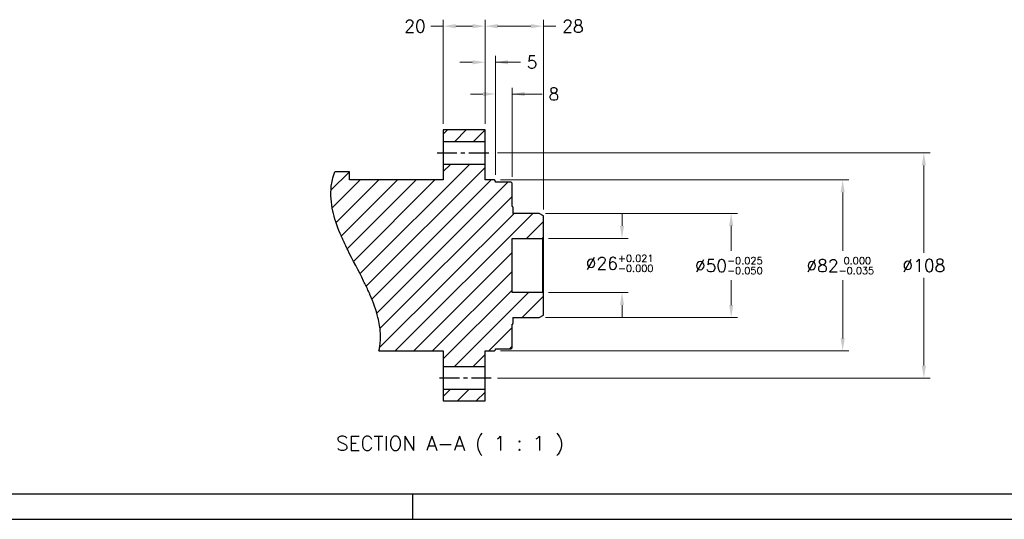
# Model space of a CAD drawing. Extents: x 18935 to 20126, y 1469 to 2344.
# Tile 2 of 12: x 19342 to 19814, y 1503 to 1743. Entities that reach past the tile are written whole.
import ezdxf

# ---------------------------------------------------------------- set-up
doc = ezdxf.new("R2010")
doc.units = 0
doc.header["$LTSCALE"] = 25.4
doc.linetypes.add('CENTER', pattern=[2, 1.25, -0.25, 0.25, -0.25])
doc.layers.get('0').update_dxf_attribs({"linetype": 'CONTINUOUS'})
doc.layers.get('Defpoints').update_dxf_attribs({"linetype": 'CONTINUOUS'})
for name, color, linetype in [('ATA-CENTER', 133, 'CENTER'), ('ATA-HATCH', 252, 'CONTINUOUS'), ('ATA-TEXT', 7, 'CONTINUOUS')]:
    doc.layers.add(name, color=color, linetype=linetype)
doc.layers.add('ATA-DIM', color=252, linetype='CONTINUOUS', lineweight=25)
doc.styles.get("Standard").update_dxf_attribs({"font": 'simplex.shx'})
doc.dimstyles.new('ata_A0', dxfattribs={"dimtxt": 6, "dimasz": 6, "dimexe": 3, "dimexo": 3, "dimgap": 3, "dimtad": 0, "dimtih": 1, "dimtoh": 1, "dimdec": 6, "dimdsep": 46, "dimtxsty": 'Standard', "dimcen": 0, "dimclrd": 252, "dimclre": 252, "dimclrt": 4, "dimadec": 6, "dimazin": 2, "dimtfac": 1, "dimtdec": 6, "dimtofl": 0, "dimtmove": 0, "dimatfit": 3, "dimfxl": 0, "dimtolj": 1, "dimtzin": 0, "dimlwd": 0, "dimlwe": 0, "dimarcsym": 0})

# ---------------------------------------------------------------- blocks, each defined once
blk = doc.blocks.new('*D6523')
at = {"layer": 'ATA-DIM', "color": 252, "lineweight": 0}
for p, q in [((19545.28, 1693.18), (19545.28, 1742.95)), ((19565.28, 1693.18), (19565.28, 1742.95)), ((19545.28, 1739.95), (19539.28, 1739.95)), ((19559.28, 1739.95), (19551.28, 1739.95))]:
    blk.add_line(p, q, dxfattribs=at)
at = {"layer": 'ATA-DIM', "color": 252}
for points in [[(19551.28, 1740.95), (19551.28, 1738.95), (19545.28, 1739.95)], [(19559.28, 1738.95), (19559.28, 1740.95), (19565.28, 1739.95)]]:
    blk.add_solid(points, dxfattribs=at)
at = {"layer": 'Defpoints', "color": 0}
for p in [(19545.28, 1739.95), (19545.28, 1690.18), (19565.28, 1690.18)]:
    blk.add_point(p, dxfattribs=at)
at = {"layer": 'ATA-DIM', "color": 4, "insert": (19526.56, 1742.95), "char_height": 6, "attachment_point": 1}
blk.add_mtext('\\A1;20', dxfattribs=at)
blk = doc.blocks.new('*D6527')
at = {"layer": 'ATA-DIM', "color": 252, "lineweight": 0}
for p, q in [((19630.95, 1644.18), (19630.95, 1650.18)), ((19595.78, 1638.18), (19633.95, 1638.18)), ((19595.78, 1612.18), (19633.95, 1612.18)), ((19630.95, 1606.18), (19630.95, 1600.18))]:
    blk.add_line(p, q, dxfattribs=at)
at = {"layer": 'ATA-DIM', "color": 252}
for points in [[(19629.95, 1644.18), (19631.95, 1644.18), (19630.95, 1638.18)], [(19631.95, 1606.18), (19629.95, 1606.18), (19630.95, 1612.18)]]:
    blk.add_solid(points, dxfattribs=at)
at = {"layer": 'Defpoints', "color": 0}
for p in [(19592.78, 1638.18), (19630.95, 1638.18), (19592.78, 1612.18)]:
    blk.add_point(p, dxfattribs=at)
at = {"layer": 'ATA-DIM', "color": 4, "insert": (19613.57, 1630.31), "char_height": 6, "attachment_point": 1}
blk.add_mtext('\\A1;%%c26{\\H3.428572;\\S+0.021^ -0.000;}', dxfattribs=at)
blk = doc.blocks.new('*D6531')
at = {"layer": 'ATA-DIM', "color": 252, "lineweight": 0}
for p, q in [((19571.28, 1679.18), (19778.64, 1679.18)), ((19775.64, 1673.18), (19775.64, 1631.18)), ((19775.64, 1577.18), (19775.64, 1619.18)), ((19571.28, 1571.18), (19778.64, 1571.18))]:
    blk.add_line(p, q, dxfattribs=at)
at = {"layer": 'ATA-DIM', "color": 252}
for points in [[(19776.64, 1673.18), (19774.64, 1673.18), (19775.64, 1679.18)], [(19774.64, 1577.18), (19776.64, 1577.18), (19775.64, 1571.18)]]:
    blk.add_solid(points, dxfattribs=at)
at = {"layer": 'Defpoints', "color": 0}
for p in [(19568.28, 1679.18), (19568.28, 1571.18), (19775.64, 1571.18)]:
    blk.add_point(p, dxfattribs=at)
at = {"layer": 'ATA-DIM', "color": 4, "insert": (19775.64, 1625.18), "char_height": 6, "attachment_point": 5}
blk.add_mtext('\\A1;%%C108', dxfattribs=at)
blk = doc.blocks.new('*D6529')
at = {"layer": 'ATA-DIM', "color": 252, "lineweight": 0}
for p, q in [((19572.78, 1666.18), (19739.73, 1666.18)), ((19736.73, 1660.18), (19736.73, 1632.18)), ((19736.73, 1590.18), (19736.73, 1618.18)), ((19572.78, 1584.18), (19739.73, 1584.18))]:
    blk.add_line(p, q, dxfattribs=at)
at = {"layer": 'ATA-DIM', "color": 252}
for points in [[(19737.73, 1660.18), (19735.73, 1660.18), (19736.73, 1666.18)], [(19735.73, 1590.18), (19737.73, 1590.18), (19736.73, 1584.18)]]:
    blk.add_solid(points, dxfattribs=at)
at = {"layer": 'Defpoints', "color": 0}
for p in [(19569.78, 1666.18), (19569.78, 1584.18), (19736.73, 1584.18)]:
    blk.add_point(p, dxfattribs=at)
at = {"layer": 'ATA-DIM', "color": 4, "insert": (19719.35, 1629.18), "char_height": 6, "attachment_point": 1}
blk.add_mtext('\\A1;%%c82{\\H3.428572;\\S 0.000^ -0.035;}', dxfattribs=at)
blk = doc.blocks.new('*D6528')
at = {"layer": 'ATA-DIM', "color": 252, "lineweight": 0}
for p, q in [((19594.28, 1650.18), (19686.28, 1650.18)), ((19683.28, 1644.18), (19683.28, 1632.18)), ((19683.28, 1606.18), (19683.28, 1618.18)), ((19594.28, 1600.18), (19686.28, 1600.18))]:
    blk.add_line(p, q, dxfattribs=at)
at = {"layer": 'ATA-DIM', "color": 252}
for points in [[(19684.28, 1644.18), (19682.28, 1644.18), (19683.28, 1650.18)], [(19682.28, 1606.18), (19684.28, 1606.18), (19683.28, 1600.18)]]:
    blk.add_solid(points, dxfattribs=at)
at = {"layer": 'Defpoints', "color": 0}
for p in [(19591.28, 1650.18), (19591.28, 1600.18), (19683.28, 1600.18)]:
    blk.add_point(p, dxfattribs=at)
at = {"layer": 'ATA-DIM', "color": 4, "insert": (19665.9, 1629.18), "char_height": 6, "attachment_point": 1}
blk.add_mtext('\\A1;%%c50{\\H3.428572;\\S-0.025^ -0.050;}', dxfattribs=at)
blk = doc.blocks.new('ata-Border-A0-002')
blk.add_line((1179, 12), (10, 12))
at = {"color": 253, "ltscale": 0.5}
for p, q in [((596, 12), (596, 0)), ((0, 0), (1189, 0))]:
    blk.add_line(p, q, dxfattribs=at)
blk = doc.blocks.new('*D6526')
at = {"layer": 'ATA-DIM', "color": 252, "lineweight": 0}
for p, q in [((19570.28, 1668.68), (19570.28, 1710.4)), ((19578.28, 1667.68), (19578.28, 1710.4)), ((19564.28, 1707.4), (19558.28, 1707.4)), ((19578.28, 1707.4), (19592.72, 1707.4)), ((19584.28, 1707.4), (19590.28, 1707.4))]:
    blk.add_line(p, q, dxfattribs=at)
at = {"layer": 'ATA-DIM', "color": 252}
for points in [[(19564.28, 1706.4), (19564.28, 1708.4), (19570.28, 1707.4)], [(19584.28, 1708.4), (19584.28, 1706.4), (19578.28, 1707.4)]]:
    blk.add_solid(points, dxfattribs=at)
at = {"layer": 'Defpoints', "color": 0}
for p in [(19578.28, 1707.4), (19570.28, 1665.68), (19578.28, 1664.68)]:
    blk.add_point(p, dxfattribs=at)
at = {"layer": 'ATA-DIM', "color": 4, "insert": (19595.72, 1710.4), "char_height": 6, "attachment_point": 1}
blk.add_mtext('\\A1;8', dxfattribs=at)
blk = doc.blocks.new('*D6525')
at = {"layer": 'ATA-DIM', "color": 252, "lineweight": 0}
for p, q in [((19565.28, 1693.18), (19565.28, 1725.64)), ((19570.28, 1668.68), (19570.28, 1725.64)), ((19559.28, 1722.64), (19553.28, 1722.64)), ((19570.28, 1722.64), (19582.28, 1722.64)), ((19576.28, 1722.64), (19582.28, 1722.64))]:
    blk.add_line(p, q, dxfattribs=at)
at = {"layer": 'ATA-DIM', "color": 252}
for points in [[(19559.28, 1721.64), (19559.28, 1723.64), (19565.28, 1722.64)], [(19576.28, 1723.64), (19576.28, 1721.64), (19570.28, 1722.64)]]:
    blk.add_solid(points, dxfattribs=at)
at = {"layer": 'Defpoints', "color": 0}
for p in [(19565.28, 1722.64), (19565.28, 1690.18), (19570.28, 1665.68)]:
    blk.add_point(p, dxfattribs=at)
at = {"layer": 'ATA-DIM', "color": 4, "insert": (19585.28, 1725.64), "char_height": 6, "attachment_point": 1}
blk.add_mtext('\\A1;5', dxfattribs=at)
blk = doc.blocks.new('*D6524')
at = {"layer": 'ATA-DIM', "color": 252, "lineweight": 0}
for p, q in [((19565.28, 1693.18), (19565.28, 1742.95)), ((19593.28, 1652.02), (19593.28, 1742.95)), ((19571.28, 1739.95), (19587.28, 1739.95)), ((19593.28, 1739.95), (19599.28, 1739.95))]:
    blk.add_line(p, q, dxfattribs=at)
at = {"layer": 'ATA-DIM', "color": 252}
for points in [[(19571.28, 1740.95), (19571.28, 1738.95), (19565.28, 1739.95)], [(19587.28, 1738.95), (19587.28, 1740.95), (19593.28, 1739.95)]]:
    blk.add_solid(points, dxfattribs=at)
at = {"layer": 'Defpoints', "color": 0}
for p in [(19593.28, 1739.95), (19565.28, 1690.18), (19593.28, 1649.02)]:
    blk.add_point(p, dxfattribs=at)
at = {"layer": 'ATA-DIM', "color": 4, "insert": (19602.28, 1742.95), "char_height": 6, "attachment_point": 1}
blk.add_mtext('\\A1;28', dxfattribs=at)

msp = doc.modelspace()

# ---------------------------------------------------------------- hatches: boundary and pattern name
at = {"layer": 'ATA-HATCH'}
h = msp.add_hatch(dxfattribs=at)
h.set_pattern_fill('ANSI31', color=256, scale=2)
h.set_pattern_definition([(45, (17361.911, 70.513), (-4.490128, 4.490128), [])])
edge = h.paths.add_edge_path()
edge.add_line((19578.2821707, 1638.1782028), (19592.7821707, 1638.1782028))
edge.add_line((19592.7821707, 1638.1782028), (19593.2821707, 1638.6782028))
edge.add_line((19593.2821707, 1638.6782028), (19593.2821707, 1649.0235023))
edge.add_line((19593.2821707, 1649.0235023), (19591.2821707, 1650.1782028))
edge.add_line((19591.2821707, 1650.1782028), (19578.6821707, 1650.1782028))
edge.add_line((19578.6821707, 1650.1782028), (19578.6821707, 1653.0840469))
edge.add_arc((19578.3821707, 1653.0840469), 0.3, 0, 109.471220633)
edge.add_line((19578.2821707, 1653.3668896), (19578.2821707, 1664.6782028))
edge.add_line((19578.2821707, 1664.6782028), (19577.7821707, 1665.1782028))
edge.add_line((19577.7821707, 1665.1782028), (19570.2821707, 1665.1782028))
edge.add_line((19570.2821707, 1665.1782028), (19570.2821707, 1665.6782028))
edge.add_line((19570.2821707, 1665.6782028), (19569.7821707, 1666.1782028))
edge.add_line((19569.7821707, 1666.1782028), (19565.2821707, 1666.1782028))
edge.add_line((19565.2821707, 1666.1782028), (19565.2821707, 1673.6782028))
edge.add_line((19565.2821707, 1673.6782028), (19545.2821707, 1673.6782028))
edge.add_line((19545.2821707, 1673.6782028), (19545.2821707, 1666.1782028))
edge.add_line((19545.2821707, 1666.1782028), (19500.2821707, 1666.1782028))
edge.add_line((19500.2821707, 1666.1782028), (19500.2821707, 1670.0794834))
edge.add_line((19500.2821707, 1670.0794834), (19493.2458003, 1670.0794834))
edge.add_spline(control_points=[(19493.2458003, 1670.0794834), (19492.7736565, 1668.7911437), (19492.3954159, 1667.4912542), (19492.1073739, 1666.1782028)], knot_values=[0.2004269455, 0.2004269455, 0.2004269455, 0.2004269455, 0.7655827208, 0.7655827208, 0.7655827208, 0.7655827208], degree=3, periodic=0)
edge.add_spline(control_points=[(19492.1073742, 1666.1782028), (19491.8905916, 1665.1899932), (19491.7240292, 1664.1903521), (19491.1419806, 1659.1438084), (19491.4947549, 1655.1353986), (19492.3723947, 1651.1782028)], knot_values=[0.0513118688, 0.0513118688, 0.0513118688, 0.0513118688, 0.3567929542, 0.3567929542, 1.574430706, 1.574430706, 1.574430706, 1.574430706], degree=3, periodic=0)
edge.add_spline(control_points=[(19492.3723947, 1651.1782028), (19492.3723947, 1651.1782028), (19492.3783838, 1651.1510861), (19492.4086223, 1651.0158728), (19492.4403845, 1650.8743318), (19492.5193635, 1650.5356512), (19492.5584768, 1650.3703805), (19492.6054075, 1650.1781946)], knot_values=[4.7025939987, 4.7025939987, 4.7025939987, 4.7025939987, 4.9087164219, 4.9087164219, 5.2172413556, 5.2172413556, 5.428494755, 5.428494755, 5.428494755, 5.428494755], degree=3, periodic=0)
edge.add_spline(control_points=[(19492.6054446, 1650.1782028), (19493.5008415, 1646.5110996), (19494.8387349, 1642.8446517), (19496.4244112, 1639.1782028)], knot_values=[4.0758791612, 4.0758791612, 4.0758791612, 4.0758791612, 5.2131764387, 5.2131764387, 5.2131764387, 5.2131764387], degree=3, periodic=0)
edge.add_spline(control_points=[(19496.4244112, 1639.1782028), (19496.4244112, 1639.1782028), (19496.4245904, 1639.1777883), (19496.4274066, 1639.1712769), (19496.4382784, 1639.1461254), (19496.4864366, 1639.0350134), (19496.5340851, 1638.9251971), (19496.7575143, 1638.4143667), (19497.0167986, 1637.8261034), (19497.7831018, 1636.1481941), (19498.3125853, 1635.018708), (19499.1048657, 1633.3898514), (19499.2773317, 1633.0382508), (19499.4551869, 1632.678316)], knot_values=[9.8373021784, 9.8373021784, 9.8373021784, 9.8373021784, 9.8560179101, 9.8560179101, 9.9842868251, 9.9842868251, 10.1764738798, 10.1764738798, 10.631769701, 10.631769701, 11.1548667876, 11.1548667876, 11.2938487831, 11.2938487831, 11.2938487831, 11.2938487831], degree=3, periodic=0)
edge.add_spline(control_points=[(19499.4550102, 1632.6782028), (19501.924146, 1627.6782028), (19504.6401954, 1622.6782028), (19507.1093312, 1617.6782028)], knot_values=[0.0556892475, 0.0556892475, 0.0556892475, 0.0556892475, 1.7263666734, 1.7263666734, 1.7263666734, 1.7263666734], degree=3, periodic=0)
edge.add_spline(control_points=[(19507.1091638, 1617.6781054), (19507.5204111, 1616.8451303), (19507.9018149, 1616.0591323), (19508.7137656, 1614.353393), (19509.1053467, 1613.5033967), (19509.6003996, 1612.4071612), (19509.7551798, 1612.0580247), (19509.9703643, 1611.5688075), (19510.0415628, 1611.4050696), (19510.1122081, 1611.2422964), (19510.1289463, 1611.2035946), (19510.1386317, 1611.1812056), (19510.1399302, 1611.1782028), (19510.1399302, 1611.1782028)], knot_values=[6.6213800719, 6.6213800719, 6.6213800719, 6.6213800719, 6.9431228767, 6.9431228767, 7.382005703, 7.382005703, 7.6582233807, 7.6582233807, 7.8888572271, 7.8888572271, 8.0262836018, 8.0262836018, 8.0766679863, 8.0766679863, 8.0766679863, 8.0766679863], degree=3, periodic=0)
edge.add_spline(control_points=[(19510.1399302, 1611.1782028), (19511.7228668, 1607.5180888), (19513.0622665, 1603.8503572), (19513.9588968, 1600.1782028)], knot_values=[0.051342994, 0.051342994, 0.051342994, 0.051342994, 1.1826401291, 1.1826401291, 1.1826401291, 1.1826401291], degree=3, periodic=0)
edge.add_spline(control_points=[(19513.9588968, 1600.1782028), (19514.5603153, 1597.7150901), (19514.9722414, 1595.2099979), (19515.1111602, 1592.6782028)], knot_values=[0.0500747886, 0.0500747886, 0.0500747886, 0.0500747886, 0.8112703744, 0.8112703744, 0.8112703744, 0.8112703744], degree=3, periodic=0)
edge.add_spline(control_points=[(19515.1111602, 1592.6782028), (19515.2278837, 1590.5509158), (19515.1513218, 1588.4154606), (19514.735875, 1585.5667641), (19514.6083011, 1584.8680627), (19514.4569672, 1584.1782028)], knot_values=[1.0445416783, 1.0445416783, 1.0445416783, 1.0445416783, 1.692558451, 1.692558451, 1.9068351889, 1.9068351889, 1.9068351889, 1.9068351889], degree=3, periodic=0)
edge.add_line((19514.4569672, 1584.1782028), (19545.2821707, 1584.1782028))
edge.add_line((19545.2821707, 1584.1782028), (19545.2821707, 1576.6782028))
edge.add_line((19545.2821707, 1576.6782028), (19565.2821707, 1576.6782028))
edge.add_line((19565.2821707, 1576.6782028), (19565.2821707, 1584.1782028))
edge.add_line((19565.2821707, 1584.1782028), (19569.7821707, 1584.1782028))
edge.add_line((19569.7821707, 1584.1782028), (19570.2821707, 1584.6782028))
edge.add_line((19570.2821707, 1584.6782028), (19570.2821707, 1585.1782028))
edge.add_line((19570.2821707, 1585.1782028), (19577.7821707, 1585.1782028))
edge.add_line((19577.7821707, 1585.1782028), (19578.2821707, 1585.6782028))
edge.add_line((19578.2821707, 1585.6782028), (19578.2821707, 1596.989516))
edge.add_arc((19578.3821707, 1597.2723587), 0.3, 250.528779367, 360)
edge.add_line((19578.6821707, 1597.2723587), (19578.6821707, 1600.1782028))
edge.add_line((19578.6821707, 1600.1782028), (19591.2821707, 1600.1782028))
edge.add_line((19591.2821707, 1600.1782028), (19593.2821707, 1601.3329033))
edge.add_line((19593.2821707, 1601.3329033), (19593.2821707, 1611.6782028))
edge.add_line((19593.2821707, 1611.6782028), (19592.7821707, 1612.1782028))
edge.add_line((19592.7821707, 1612.1782028), (19578.2821707, 1612.1782028))
edge.add_line((19578.2821707, 1612.1782028), (19578.2821707, 1623.0532028))
edge.add_line((19578.2821707, 1623.0532028), (19578.2821707, 1627.3032028))
edge.add_line((19578.2821707, 1627.3032028), (19578.2821707, 1638.1782028))
h.paths.add_polyline_path([(19565.2821707, 1690.1782028), (19545.2821707, 1690.1782028), (19545.2821707, 1684.6782028), (19565.2821707, 1684.6782028)])
h.paths.add_polyline_path([(19565.2821707, 1565.6782028), (19545.2821707, 1565.6782028), (19545.2821707, 1560.1782028), (19565.2821707, 1560.1782028)])

# ---------------------------------------------------------------- linework, layer by layer
for p, q in [((19565.2821707, 1690.1782028), (19545.2821707, 1690.1782028)), ((19545.2821707, 1690.1782028), (19545.2821707, 1666.1782028)), ((19565.2821707, 1666.1782028), (19565.2821707, 1690.1782028)), ((19545.2821707, 1684.6782028), (19565.2821707, 1684.6782028)), ((19565.2821707, 1673.6782028), (19545.2821707, 1673.6782028)), ((19500.2821707, 1670.0794834), (19493.2458003, 1670.0794834)), ((19500.2821707, 1666.1782028), (19500.2821707, 1670.0794834)), ((19545.2821707, 1666.1782028), (19500.2821707, 1666.1782028)), ((19569.7821707, 1666.1782028), (19565.2821707, 1666.1782028)), ((19570.2821707, 1665.6782028), (19569.7821707, 1666.1782028)), ((19570.2821707, 1665.1782028), (19570.2821707, 1665.6782028)), ((19577.7821707, 1665.1782028), (19570.2821707, 1665.1782028)), ((19578.2821707, 1664.6782028), (19577.7821707, 1665.1782028)), ((19578.2821707, 1653.3840469), (19578.2821707, 1664.6782028)), ((19578.3821707, 1653.3840469), (19578.2821707, 1653.3840469)), ((19578.6821707, 1653.0840469), (19578.6821707, 1650.1782028)), ((19591.2821707, 1650.1782028), (19578.6821707, 1650.1782028)), ((19593.2821707, 1649.0235023), (19591.2821707, 1650.1782028)), ((19593.2821707, 1601.3329033), (19593.2821707, 1649.0235023)), ((19578.2821707, 1638.1782028), (19592.7821707, 1638.1782028)), ((19578.2821707, 1612.1782028), (19578.2821707, 1638.1782028)), ((19592.7821707, 1638.1782028), (19593.2821707, 1638.6782028)), ((19592.7821707, 1638.1782028), (19592.7821707, 1612.1782028)), ((19592.7821707, 1612.1782028), (19578.2821707, 1612.1782028)), ((19593.2821707, 1611.6782028), (19592.7821707, 1612.1782028)), ((19578.6821707, 1600.1782028), (19578.6821707, 1597.2723587)), ((19578.6821707, 1600.1782028), (19591.2821707, 1600.1782028)), ((19591.2821707, 1600.1782028), (19593.2821707, 1601.3329033)), ((19578.3821707, 1596.9723587), (19578.2821707, 1596.9723587)), ((19578.2821707, 1585.6782028), (19578.2821707, 1596.9723587)), ((19514.4569672, 1584.1782028), (19545.2821707, 1584.1782028)), ((19545.2821707, 1584.1782028), (19545.2821707, 1560.1782028)), ((19565.2821707, 1560.1782028), (19565.2821707, 1584.1782028)), ((19565.2821707, 1584.1782028), (19569.7821707, 1584.1782028)), ((19569.7821707, 1584.1782028), (19570.2821707, 1584.6782028)), ((19570.2821707, 1585.1782028), (19577.7821707, 1585.1782028)), ((19570.2821707, 1584.6782028), (19570.2821707, 1585.1782028)), ((19577.7821707, 1585.1782028), (19578.2821707, 1585.6782028)), ((19545.2821707, 1576.6782028), (19565.2821707, 1576.6782028)), ((19565.2821707, 1565.6782028), (19545.2821707, 1565.6782028)), ((19545.2821707, 1560.1782028), (19565.2821707, 1560.1782028))]:
    msp.add_line(p, q)
for centre, start, end in [((19578.3821707, 1653.0840469), 0, 90), ((19578.3821707, 1597.2723587), 270, 0)]:
    msp.add_arc(centre, 0.3, start, end)
for points, knots in [([(19492.3723947, 1651.1782028), (19491.4947549, 1655.1353986), (19491.1419806, 1659.1438084), (19491.7240292, 1664.1903521), (19491.8905916, 1665.1899932), (19492.1073742, 1666.1782028)], [0.0513118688, 0.0513118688, 0.0513118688, 0.0513118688, 1.2689496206, 1.2689496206, 1.574430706, 1.574430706, 1.574430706, 1.574430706]), ([(19492.6054075, 1650.1781946), (19492.5584768, 1650.3703805), (19492.5193635, 1650.5356512), (19492.4403845, 1650.8743318), (19492.4086223, 1651.0158728), (19492.3783838, 1651.1510861), (19492.3723947, 1651.1782028), (19492.3723947, 1651.1782028)], [4.70259399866, 4.70259399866, 4.70259399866, 4.70259399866, 4.91384739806, 4.91384739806, 5.22237233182, 5.22237233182, 5.42849475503, 5.42849475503, 5.42849475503, 5.42849475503]), ([(19499.4551869, 1632.678316), (19499.2773317, 1633.0382508), (19499.1048657, 1633.3898514), (19498.3125853, 1635.018708), (19497.7831018, 1636.1481941), (19497.0167986, 1637.8261034), (19496.7575143, 1638.4143667), (19496.5340851, 1638.9251971), (19496.4864366, 1639.0350134), (19496.4382784, 1639.1461254), (19496.4274066, 1639.1712769), (19496.4245904, 1639.1777883), (19496.4244112, 1639.1782028), (19496.4244112, 1639.1782028)], [9.8373021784, 9.8373021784, 9.8373021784, 9.8373021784, 9.9762841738, 9.9762841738, 10.4993812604, 10.4993812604, 10.9546770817, 10.9546770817, 11.1468641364, 11.1468641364, 11.2751330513, 11.2751330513, 11.2938487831, 11.2938487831, 11.2938487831, 11.2938487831]), ([(19510.1399302, 1611.1782028), (19510.1399302, 1611.1782028), (19510.1386317, 1611.1812056), (19510.1289463, 1611.2035946), (19510.1122081, 1611.2422964), (19510.0415628, 1611.4050696), (19509.9703643, 1611.5688075), (19509.7551798, 1612.0580247), (19509.6003996, 1612.4071612), (19509.1053467, 1613.5033967), (19508.7137656, 1614.353393), (19507.9018149, 1616.0591323), (19507.5204111, 1616.8451303), (19507.1091638, 1617.6781054)], [6.6213800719, 6.6213800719, 6.6213800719, 6.6213800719, 6.6717644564, 6.6717644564, 6.8091908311, 6.8091908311, 7.0398246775, 7.0398246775, 7.3160423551, 7.3160423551, 7.7549251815, 7.7549251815, 8.0766679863, 8.0766679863, 8.0766679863, 8.0766679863]), ([(19514.4569672, 1584.1782028), (19514.6083011, 1584.8680627), (19514.735875, 1585.5667641), (19515.1513218, 1588.4154606), (19515.2278837, 1590.5509158), (19515.1111602, 1592.6782028)], [1.04454167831, 1.04454167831, 1.04454167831, 1.04454167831, 1.25881841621, 1.25881841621, 1.90683518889, 1.90683518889, 1.90683518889, 1.90683518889])]:
    msp.add_open_spline(points, degree=3, knots=knots)
for points in [[(19492.1073739, 1666.1782028), (19492.3954159, 1667.4912542), (19492.7736565, 1668.7911437), (19493.2458003, 1670.0794834)], [(19496.4244112, 1639.1782028), (19494.8387349, 1642.8446517), (19493.5008415, 1646.5110996), (19492.6054446, 1650.1782028)], [(19507.1093312, 1617.6782028), (19504.6401954, 1622.6782028), (19501.924146, 1627.6782028), (19499.4550102, 1632.6782028)], [(19513.9588968, 1600.1782028), (19513.0622665, 1603.8503572), (19511.7228668, 1607.5180888), (19510.1399302, 1611.1782028)], [(19515.1111602, 1592.6782028), (19514.9722414, 1595.2099979), (19514.5603153, 1597.7150901), (19513.9588968, 1600.1782028)]]:
    msp.add_open_spline(points, degree=3)
at = {"layer": 'ATA-CENTER', "ltscale": 0.3}
for p, q in [((19542.2821707, 1679.1782028), (19568.2821707, 1679.1782028)), ((19568.2821707, 1571.1782028), (19542.2821707, 1571.1782028))]:
    msp.add_line(p, q, dxfattribs=at)

# ---------------------------------------------------------------- block references
msp.add_blockref('ata-Border-A0-002', (18934.5490905, 1503.4318619))

# ---------------------------------------------------------------- texts
at = {"layer": 'ATA-TEXT', "insert": (19493.8767272, 1534.0292009), "char_height": 6.999999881, "attachment_point": 7}
msp.add_mtext('SECTION A-A ( 1 : 1 )', dxfattribs=at)

# ---------------------------------------------------------------- dimensions: what is measured, and where the dimension line sits
at = {"layer": 'ATA-DIM'}
dim = msp.add_linear_dim(base=(19545.2821707, 1739.9503934), p1=(19565.2821707, 1690.1782028), p2=(19545.2821707, 1690.1782028), angle=180, dimstyle='ata_A0', override={"dimtfac": 0.571429, "dimtdec": 2}, dxfattribs=at)
dim.commit()
dim.dimension.update_dxf_attribs({"geometry": '*D6523', "text_midpoint": (19531.4221707, 1739.9503934), "dimtype": 160})
for base, p1, p2, picture, middle in [((19593.2821707, 1739.9503934), (19565.2821707, 1690.1782028), (19593.2821707, 1649.0235023), '*D6524', (19607.1421707, 1739.9503934)), ((19565.2821707, 1722.6352091), (19570.2821707, 1665.6782028), (19565.2821707, 1690.1782028), '*D6525', (19587.2921707, 1722.6352091)), ((19578.2821707, 1707.3972049), (19570.2821707, 1665.6782028), (19578.2821707, 1664.6782028), '*D6526', (19597.7314963, 1707.3972049))]:
    dim = msp.add_linear_dim(base=base, p1=p1, p2=p2, dimstyle='ata_A0', override={"dimtfac": 0.571429, "dimtdec": 2}, dxfattribs=at)
    dim.commit()
    dim.dimension.update_dxf_attribs({"geometry": picture, "text_midpoint": middle, "dimtype": 160})
dim = msp.add_linear_dim(base=(19775.6364273, 1571.1782028), p1=(19568.2821707, 1679.1782028), p2=(19568.2821707, 1571.1782028), angle=90, text='%%C<>', dimstyle='ata_A0', override={"dimgap": 3, "dimpost": '', "dimtol": 0, "dimlim": 0, "dimtp": -0.025, "dimtm": 0.05, "dimtfac": 0.571429, "dimtdec": 3}, dxfattribs=at)
dim.commit()
dim.dimension.update_dxf_attribs({"geometry": '*D6531', "text_midpoint": (19775.6364273, 1625.1782028)})
for base, p1, p2, override, picture, middle in [((19736.7332741, 1584.1782028), (19569.7821707, 1666.1782028), (19569.7821707, 1584.1782028), {"dimtol": 1, "dimtm": 0.035, "dimtfac": 0.571429, "dimtdec": 3}, '*D6529', (19736.7332741, 1625.1782028)), ((19683.2821707, 1600.1782028), (19591.2821707, 1650.1782028), (19591.2821707, 1600.1782028), {"dimtol": 1, "dimlim": 0, "dimtp": -0.025, "dimtm": 0.05, "dimtfac": 0.571429, "dimtdec": 3, "dimtolj": 1, "dimtzin": 0}, '*D6528', (19683.2821707, 1625.1782028)), ((19630.9534652, 1638.1782028), (19592.7821707, 1612.1782028), (19592.7821707, 1638.1782028), {"dimtol": 1, "dimlim": 0, "dimtp": 0.021, "dimtm": 1e-09, "dimtfac": 0.571429, "dimtdec": 3, "dimtolj": 1, "dimtzin": 0}, '*D6527', (19630.9534652, 1626.3082565))]:
    dim = msp.add_linear_dim(base=base, p1=p1, p2=p2, angle=90, text='%%c<>', dimstyle='ata_A0', override=override, dxfattribs=at)
    dim.commit()
    dim.dimension.update_dxf_attribs({"geometry": picture, "text_midpoint": middle, "dimtype": 160})

doc.saveas('drawing.dxf')
